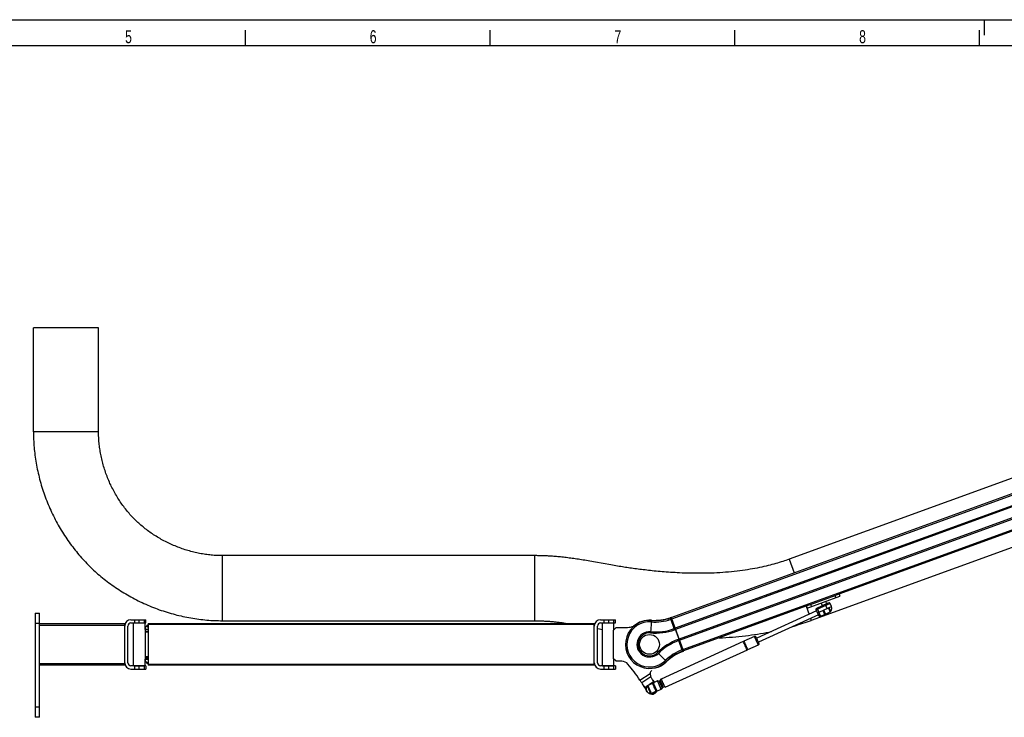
# Model space of a CAD drawing. Extents: x 0 to 594, y 0 to 420.
# Tile 10 of 11: x 217 to 406, y 286 to 420. Entities that reach past the tile are written whole.
import ezdxf

# ---------------------------------------------------------------- set-up
doc = ezdxf.new("R2010")
doc.units = 0
doc.header["$LTSCALE"] = 32.67
for name, color, linetype in [('100-5404-L_LDXF_CONTINUOUS', 7, 'CONTINUOUS'), ('100-5404-R_LDXF_CONTINUOUS', 7, 'CONTINUOUS'), ('100-5913_1_DXF_CONTINUOUS_', 7, 'CONTINUOUS'), ('100-5914_1_DXF_CONTINUOUS_', 7, 'CONTINUOUS'), ('100-6300-01_DXF_CONTINUOUS', 7, 'CONTINUOUS'), ('100-6300-02_DXF_CONTINUOUS', 7, 'CONTINUOUS'), ('100-6300-03_DXF_CONTINUOUS', 7, 'CONTINUOUS'), ('100-6300-04_DXF_CONTINUOUS', 7, 'CONTINUOUS'), ('100-6301-02_DXF_CONTINUOUS', 7, 'CONTINUOUS'), ('100-6303-02_DXF_CONTINUOUS', 7, 'CONTINUOUS'), ('100-6305-1_1DXF_CONTINUOUS', 7, 'CONTINUOUS'), ('100-6305-2_2DXF_CONTINUOUS', 7, 'CONTINUOUS'), ('102683_1_DXF_CONTINUOUS_LI', 7, 'CONTINUOUS'), ('135113_27_DXF_CONTINUOUS_L', 7, 'CONTINUOUS'), ('135588_1_DXF_CONTINUOUS_LI', 7, 'CONTINUOUS'), ('GAS_SPRING_RDXF_CONTINUOUS', 7, 'CONTINUOUS'), ('PR4000-125_DXF_FORMAT', 7, 'CONTINUOUS'), ('STAB_K4-D4_1DXF_CONTINUOUS', 7, 'CONTINUOUS')]:
    doc.layers.add(name, color=color, linetype=linetype)
doc.styles.get("Standard").update_dxf_attribs({"font": 'txt', "width": 0.7})

msp = doc.modelspace()

# ---------------------------------------------------------------- linework, layer by layer
at = {"layer": '100-5404-L_LDXF_CONTINUOUS', "color": 7, "linetype": 'CONTINUOUS'}
for p, q in [((337.94, 304.66), (337.94, 304.66)), ((340.85, 296.66), (340.85, 296.66))]:
    msp.add_line(p, q, dxfattribs=at)
for centre, radius, start, end in [((337.62, 300.02), 4.65, 86.0974, 131.3859), ((338.58, 314.05), 9.41, 266.0974, 290), ((347.37, 289.88), 9.41, 110, 133.9026), ((337.62, 300.02), 4.65, 282.4892, 313.9026)]:
    msp.add_arc(centre, radius, start, end, dxfattribs=at)
at = {"layer": '100-5404-R_LDXF_CONTINUOUS', "color": 9, "linetype": 'CONTINUOUS'}
for p, q in [((337.99, 304.65), (337.8, 302.21)), ((341.61, 305.14), (342.45, 302.84)), ((341.62, 305.1), (341.81, 305.17)), ((341.9, 304.91), (341.72, 304.84)), ((343.13, 300.96), (343.97, 298.66)), ((343.86, 298.95), (344.05, 299.02)), ((339.17, 298.45), (340.89, 296.71)), ((344.14, 298.76), (343.95, 298.69))]:
    msp.add_line(p, q, dxfattribs=at)
at = {"layer": '100-5404-R_LDXF_CONTINUOUS', "color": 7, "linetype": 'CONTINUOUS'}
for p, q in [((341.8, 305.21), (341.61, 305.14)), ((344.16, 298.72), (341.8, 305.21)), ((342.56, 303.11), (342.37, 303.04)), ((342.63, 302.91), (342.45, 302.84)), ((343.13, 300.96), (343.32, 301.03)), ((343.21, 300.75), (343.39, 300.82)), ((343.97, 298.66), (344.16, 298.72))]:
    msp.add_line(p, q, dxfattribs=at)
msp.add_circle((337.62, 300.02), 1.9, dxfattribs=at)
at = {"layer": '100-5404-R_LDXF_CONTINUOUS', "color": 9, "linetype": 'CONTINUOUS'}
for centre, radius, start, end in [((337.62, 300.02), 4.61, 85.3835, 314.6165), ((338.68, 313.18), 8.87, 265.3835, 290), ((338.68, 313.18), 8.59, 265.3835, 290), ((337.62, 300.02), 4.34, 85.3849, 314.6151), ((346.89, 290.62), 8.87, 110, 134.6165), ((346.89, 290.62), 8.59, 110, 134.6165)]:
    msp.add_arc(centre, radius, start, end, dxfattribs=at)
at = {"layer": '100-5404-R_LDXF_CONTINUOUS', "color": 7, "linetype": 'CONTINUOUS'}
for centre, radius, start, end in [((337.62, 300.02), 4.65, 85.3835, 131.3116), ((338.68, 313.18), 8.55, 265.3835, 290), ((338.68, 313.18), 11, 265.3835, 290), ((338.68, 313.18), 10.78, 265.3835, 290), ((337.62, 300.02), 2.42, 85.3835, 314.6165), ((337.62, 300.02), 2.2, 85.3835, 314.6165), ((346.89, 290.62), 11, 110, 134.6165), ((346.89, 290.62), 10.78, 110, 134.6165), ((346.89, 290.62), 8.55, 110, 134.6165), ((337.62, 300.02), 4.65, 282.5668, 314.6165)]:
    msp.add_arc(centre, radius, start, end, dxfattribs=at)
at = {"layer": '100-5913_1_DXF_CONTINUOUS_', "color": 7, "linetype": 'CONTINUOUS'}
for p, q in [((371.62, 307.84), (371.53, 308.31)), ((370.86, 307.49), (370.59, 307.97))]:
    msp.add_line(p, q, dxfattribs=at)
at = {"layer": '100-5914_1_DXF_CONTINUOUS_', "color": 7, "linetype": 'CONTINUOUS'}
for p, q in [((367.91, 307), (374.2, 309.29)), ((368.36, 307.59), (373.48, 309.45)), ((374.07, 309.67), (374.2, 309.29)), ((367.77, 307.37), (367.91, 307))]:
    msp.add_line(p, q, dxfattribs=at)
at = {"layer": '100-5914_1_DXF_CONTINUOUS_', "color": 9, "linetype": 'CONTINUOUS'}
for p, q in [((373.41, 309), (373.27, 309.37)), ((368.57, 307.66), (368.71, 307.29))]:
    msp.add_line(p, q, dxfattribs=at)
at = {"layer": '100-6300-01_DXF_CONTINUOUS', "color": 7, "linetype": 'CONTINUOUS'}
for p, q in [((219.62, 306.02), (219.62, 286.02)), ((219.62, 306.02), (220.42, 306.02)), ((220.42, 286.02), (220.42, 306.02)), ((220.42, 286.02), (219.62, 286.02))]:
    msp.add_line(p, q, dxfattribs=at)
at = {"layer": '100-6300-01_DXF_CONTINUOUS', "color": 9, "linetype": 'CONTINUOUS'}
for p, q in [((220.42, 304.02), (219.62, 304.02)), ((219.62, 288.02), (220.42, 288.02))]:
    msp.add_line(p, q, dxfattribs=at)
at = {"layer": '100-6300-02_DXF_CONTINUOUS', "color": 7, "linetype": 'CONTINUOUS'}
for p, q in [((220.42, 304.02), (236.82, 304.02)), ((236.82, 303.54), (236.82, 304.02)), ((236.82, 296.02), (220.42, 296.02)), ((236.82, 296.02), (236.82, 296.49))]:
    msp.add_line(p, q, dxfattribs=at)
at = {"layer": '100-6300-02_DXF_CONTINUOUS', "color": 9, "linetype": 'CONTINUOUS'}
for p, q in [((236.82, 303.67), (220.42, 303.67)), ((220.42, 296.37), (236.82, 296.37))]:
    msp.add_line(p, q, dxfattribs=at)
at = {"layer": '100-6300-03_DXF_CONTINUOUS', "color": 7, "linetype": 'CONTINUOUS'}
for p, q in [((328.22, 304.74), (331.07, 304.74)), ((331.07, 304.14), (331.07, 304.74)), ((327.02, 296.49), (327.02, 303.54)), ((327.62, 296.49), (327.62, 303.54)), ((328.22, 304.14), (331.07, 304.14)), ((331.07, 295.89), (328.22, 295.89)), ((328.22, 295.29), (331.07, 295.29)), ((331.07, 295.89), (331.07, 295.29))]:
    msp.add_line(p, q, dxfattribs=at)
at = {"layer": '100-6300-03_DXF_CONTINUOUS', "color": 9, "linetype": 'CONTINUOUS'}
for p, q in [((328.94, 304.14), (328.94, 304.74)), ((329.72, 304.74), (329.72, 304.14)), ((330.8, 304.14), (330.8, 304.74)), ((328.94, 295.29), (328.94, 295.89)), ((329.72, 295.89), (329.72, 295.29)), ((330.8, 295.29), (330.8, 295.89))]:
    msp.add_line(p, q, dxfattribs=at)
at = {"layer": '100-6300-03_DXF_CONTINUOUS', "color": 7, "linetype": 'CONTINUOUS'}
for centre, radius, start, end in [((328.22, 303.54), 1.2, 90, 180), ((328.22, 303.54), 0.6, 90, 180), ((328.22, 296.49), 1.2, 180, 270), ((328.22, 296.49), 0.6, 180, 270)]:
    msp.add_arc(centre, radius, start, end, dxfattribs=at)
at = {"layer": '100-6300-04_DXF_CONTINUOUS', "color": 7, "linetype": 'CONTINUOUS'}
for p, q in [((238.02, 304.74), (240.87, 304.74)), ((240.87, 304.14), (240.87, 304.74)), ((236.82, 296.49), (236.82, 303.54)), ((237.42, 296.49), (237.42, 303.54)), ((238.02, 304.14), (240.87, 304.14)), ((240.87, 295.89), (238.02, 295.89)), ((238.02, 295.29), (240.87, 295.29)), ((240.87, 295.89), (240.87, 295.29))]:
    msp.add_line(p, q, dxfattribs=at)
at = {"layer": '100-6300-04_DXF_CONTINUOUS', "color": 9, "linetype": 'CONTINUOUS'}
for p, q in [((238.74, 304.14), (238.74, 304.74)), ((239.52, 304.74), (239.52, 304.14)), ((240.6, 304.14), (240.6, 304.74)), ((238.74, 295.29), (238.74, 295.89)), ((239.52, 295.89), (239.52, 295.29)), ((240.6, 295.29), (240.6, 295.89))]:
    msp.add_line(p, q, dxfattribs=at)
at = {"layer": '100-6300-04_DXF_CONTINUOUS', "color": 7, "linetype": 'CONTINUOUS'}
for centre, radius, start, end in [((238.02, 303.54), 1.2, 90, 180), ((238.02, 303.54), 0.6, 90, 180), ((238.02, 296.49), 1.2, 180, 270), ((238.02, 296.49), 0.6, 180, 270)]:
    msp.add_arc(centre, radius, start, end, dxfattribs=at)
at = {"layer": '100-6301-02_DXF_CONTINUOUS', "color": 7, "linetype": 'CONTINUOUS'}
for p, q in [((240.72, 302.85), (240.72, 297.19)), ((241.32, 302.85), (240.72, 302.85)), ((241.32, 302.35), (240.72, 302.35)), ((240.72, 297.69), (241.32, 297.69)), ((240.72, 297.19), (241.32, 297.19))]:
    msp.add_line(p, q, dxfattribs=at)
at = {"layer": '100-6301-02_DXF_CONTINUOUS', "color": 9, "linetype": 'CONTINUOUS'}
for p, q in [((241.32, 303.34), (241.09, 303.62)), ((240.72, 302.58), (241.32, 302.58)), ((240.72, 297.46), (241.32, 297.46)), ((241.09, 296.41), (241.32, 296.7))]:
    msp.add_line(p, q, dxfattribs=at)
at = {"layer": '100-6301-02_DXF_CONTINUOUS', "color": 7, "linetype": 'CONTINUOUS'}
for centre, start, end in [((241.72, 302.85), 113.5904, 180), ((241.72, 297.19), 180, 246.4096)]:
    msp.add_arc(centre, 1, start, end, dxfattribs=at)
at = {"layer": '100-6303-02_DXF_CONTINUOUS', "color": 7, "linetype": 'CONTINUOUS'}
for p, q in [((241.32, 304.02), (241.32, 296.02)), ((241.32, 304.02), (327.02, 304.02)), ((327.02, 303.54), (327.02, 304.02)), ((327.02, 296.02), (241.32, 296.02)), ((327.02, 296.02), (327.02, 296.49))]:
    msp.add_line(p, q, dxfattribs=at)
at = {"layer": '100-6303-02_DXF_CONTINUOUS', "color": 9, "linetype": 'CONTINUOUS'}
for p, q in [((327.02, 303.82), (241.32, 303.82)), ((241.32, 296.22), (327.02, 296.22))]:
    msp.add_line(p, q, dxfattribs=at)
at = {"layer": '100-6305-1_1DXF_CONTINUOUS', "color": 7, "linetype": 'CONTINUOUS'}
for p, q in [((330.72, 302.77), (331.22, 303.27)), ((330.72, 297.27), (330.72, 302.77)), ((331.22, 303.27), (333.09, 303.27)), ((331.22, 296.77), (330.72, 297.27)), ((332.33, 296.77), (331.22, 296.77))]:
    msp.add_line(p, q, dxfattribs=at)
at = {"layer": '100-6305-1_1DXF_CONTINUOUS', "color": 9, "linetype": 'CONTINUOUS'}
for p, q in [((335.78, 293.17), (337.73, 294.44)), ((337.88, 293.79), (336.13, 292.66)), ((336.53, 292.01), (336.7, 291.75)), ((336.7, 291.75), (337.24, 292.1)), ((336.98, 291.56), (336.86, 291.49)), ((337.54, 292.29), (338.42, 292.87)), ((338.42, 292.87), (338.25, 293.13))]:
    msp.add_line(p, q, dxfattribs=at)
at = {"layer": '100-6305-1_1DXF_CONTINUOUS', "color": 7, "linetype": 'CONTINUOUS'}
for centre, radius, start, end in [((333.09, 307.77), 4.5, 270, 300.287), ((332.33, 295.27), 1.5, 39.9003, 90), ((304.33, 271.85), 38, 34.1215, 39.9003), ((258.3, 241.41), 93.19, 33.3636, 33.7432), ((338.72, 294.27), 1, 133.1805, 170.4782), ((338.6, 294), 0.75, 196.3364, 206.3173), ((342.55, 295.96), 5.16, 206.3496, 212.9943), ((342.37, 296.22), 5.15, 214.726, 216.4307), ((342.54, 295.96), 5.15, 213.0012, 216.8706), ((342.37, 296.22), 5.15, 216.4307, 216.8706), ((312.84, 277.21), 27.94, 33, 33.5562), ((312.67, 277.47), 27.95, 31.3569, 32.367), ((312.84, 277.21), 27.95, 31.3569, 32.9999), ((228.67, 224.77), 127.1, 31.6618, 31.9402), ((307.17, 274.11), 34.4, 30.3457, 30.8604), ((304.27, 271.94), 38, 30.5307, 30.9461), ((353.48, 304.01), 18.72, 215.5667, 217.0067), ((342.1, 295.75), 4.68, 218.1116, 220.0761), ((338.08, 291.57), 1.1, 231.6616, 331.1752)]:
    msp.add_arc(centre, radius, start, end, dxfattribs=at)
msp.add_open_spline([(337.73, 294.44), (337.74, 294.32), (337.77, 294.1), (337.84, 293.89), (337.88, 293.79)], degree=3, knots=[0, 0, 0, 0, 0.517545, 1, 1, 1, 1], dxfattribs=at)
at = {"layer": '100-6305-2_2DXF_CONTINUOUS', "color": 7, "linetype": 'CONTINUOUS'}
for p, q in [((238.52, 304.07), (238.57, 304.12)), ((238.52, 295.97), (238.52, 304.07)), ((240.72, 304.07), (238.52, 304.07)), ((240.67, 304.12), (238.57, 304.12)), ((240.72, 304.07), (240.67, 304.12)), ((240.72, 302.85), (240.72, 304.07)), ((328.52, 304.07), (328.57, 304.12)), ((328.52, 304.07), (328.52, 295.97)), ((330.72, 304.07), (328.52, 304.07)), ((330.67, 304.12), (328.57, 304.12)), ((330.72, 304.07), (330.67, 304.12)), ((330.72, 304.07), (330.72, 302.77)), ((240.72, 295.97), (240.72, 297.19)), ((330.72, 297.27), (330.72, 295.97)), ((238.52, 295.97), (238.57, 295.92)), ((238.52, 295.97), (240.72, 295.97)), ((238.57, 295.92), (240.67, 295.92)), ((240.72, 295.97), (240.67, 295.92)), ((328.52, 295.97), (328.57, 295.92)), ((328.52, 295.97), (330.72, 295.97)), ((328.57, 295.92), (330.67, 295.92)), ((330.72, 295.97), (330.67, 295.92))]:
    msp.add_line(p, q, dxfattribs=at)
at = {"layer": '102683_1_DXF_CONTINUOUS_LI', "color": 7, "linetype": 'CONTINUOUS'}
for p, q in [((341.81, 305.16), (467.26, 350.82)), ((468.01, 348.77), (342.56, 303.11)), ((468.08, 348.57), (342.63, 302.91)), ((456.22, 339.57), (373.48, 309.45)), ((343.39, 300.82), (442.23, 336.79)), ((440.01, 336.22), (343.32, 301.03)), ((368.36, 307.59), (344.14, 298.77)), ((344.06, 299), (341.9, 304.93))]:
    msp.add_line(p, q, dxfattribs=at)
at = {"layer": '102683_1_DXF_CONTINUOUS_LI', "color": 9, "linetype": 'CONTINUOUS'}
for p, q in [((341.91, 304.9), (467.36, 350.56)), ((344.04, 299.03), (454.44, 339.21))]:
    msp.add_line(p, q, dxfattribs=at)
at = {"layer": '135113_27_DXF_CONTINUOUS_L', "color": 7, "linetype": 'CONTINUOUS'}
for p, q in [((219.29, 340.82), (219.29, 360.82)), ((231.79, 360.82), (219.29, 360.82)), ((231.79, 340.82), (231.79, 360.82)), ((455.97, 349.69), (364.42, 316.37)), ((460.24, 337.94), (368.69, 304.62)), ((315.54, 317.07), (255.54, 317.07)), ((329.84, 315.35), (329.12, 315.48)), ((327.62, 303.05), (328.01, 302.98)), ((328.01, 302.98), (328.52, 302.89))]:
    msp.add_line(p, q, dxfattribs=at)
at = {"layer": '135113_27_DXF_CONTINUOUS_L', "color": 9, "linetype": 'CONTINUOUS'}
for p, q in [((231.79, 340.82), (219.29, 340.82)), ((255.54, 317.07), (255.54, 304.57)), ((315.54, 317.07), (315.54, 304.57)), ((364.42, 316.37), (365.38, 313.74)), ((367.7, 307.35), (368.27, 305.78)), ((368.55, 305.03), (368.69, 304.62))]:
    msp.add_line(p, q, dxfattribs=at)
at = {"layer": '135113_27_DXF_CONTINUOUS_L', "color": 7, "linetype": 'CONTINUOUS'}
for points in [[(219.29, 340.82), (219.29, 340.46), (219.3, 340.09), (219.31, 339.72), (219.32, 339.35), (219.34, 338.98), (219.36, 338.6), (219.39, 338.23), (219.42, 337.85), (219.45, 337.48), (219.49, 337.1), (219.54, 336.72), (219.58, 336.34), (219.63, 335.96), (219.69, 335.58), (219.75, 335.2), (219.81, 334.82), (219.88, 334.43), (219.96, 334.05), (220.03, 333.67), (220.11, 333.29), (220.2, 332.9), (220.29, 332.52), (220.38, 332.14), (220.48, 331.76), (220.59, 331.37), (220.69, 330.99), (220.8, 330.61), (220.92, 330.23), (221.04, 329.86), (221.16, 329.48), (221.29, 329.1), (221.42, 328.73), (221.55, 328.35), (221.69, 327.98), (221.84, 327.61), (221.98, 327.24), (222.14, 326.87), (222.29, 326.51), (222.45, 326.14), (222.61, 325.78), (222.78, 325.42), (222.95, 325.06), (223.12, 324.7), (223.3, 324.35), (223.48, 324), (223.67, 323.65), (223.85, 323.3), (224.04, 322.95), (224.24, 322.61), (224.44, 322.27), (224.64, 321.93), (224.84, 321.6), (225.05, 321.27), (225.26, 320.94), (225.48, 320.61), (225.69, 320.29), (225.91, 319.97), (226.13, 319.66), (226.36, 319.34), (226.59, 319.03), (226.82, 318.73), (227.05, 318.42), (227.29, 318.12), (227.53, 317.83), (227.77, 317.53), (228.01, 317.24), (228.26, 316.96), (228.51, 316.67), (228.76, 316.4), (229.01, 316.12), (229.26, 315.85), (229.52, 315.58), (229.78, 315.32), (230.04, 315.05), (230.31, 314.79), (230.57, 314.54), (230.85, 314.28), (231.12, 314.03), (231.4, 313.78), (231.68, 313.53), (231.97, 313.29), (232.26, 313.04), (232.55, 312.8), (232.85, 312.56), (233.15, 312.33), (233.45, 312.09), (233.76, 311.86), (234.07, 311.63), (234.38, 311.41), (234.7, 311.19), (235.02, 310.97), (235.34, 310.75), (235.66, 310.54), (235.99, 310.33), (236.32, 310.12), (236.66, 309.91), (237, 309.71), (237.34, 309.52), (237.68, 309.32), (238.02, 309.13), (238.37, 308.94), (238.72, 308.76), (239.07, 308.58), (239.43, 308.4), (239.79, 308.22), (240.14, 308.05), (240.51, 307.89), (240.87, 307.73), (241.23, 307.57), (241.6, 307.41), (241.97, 307.26), (242.34, 307.11), (242.71, 306.97), (243.08, 306.83), (243.45, 306.69), (243.83, 306.56), (244.21, 306.44), (244.58, 306.31), (244.96, 306.19), (245.34, 306.08), (245.72, 305.97), (246.1, 305.86), (246.48, 305.76), (246.86, 305.66), (247.24, 305.57), (247.63, 305.48), (248.01, 305.39), (248.39, 305.31), (248.77, 305.23), (249.16, 305.16), (249.54, 305.09), (249.92, 305.03), (250.3, 304.97), (250.68, 304.91), (251.06, 304.86), (251.44, 304.81), (251.82, 304.77), (252.2, 304.73), (252.58, 304.7), (252.95, 304.67), (253.33, 304.64), (253.7, 304.62), (254.08, 304.6), (254.45, 304.59), (254.82, 304.58), (255.19, 304.57), (255.54, 304.57)], [(255.54, 317.07), (255.3, 317.07), (255.03, 317.07), (254.77, 317.08), (254.5, 317.09), (254.24, 317.11), (253.97, 317.12), (253.7, 317.15), (253.43, 317.17), (253.15, 317.2), (252.88, 317.23), (252.6, 317.27), (252.33, 317.3), (252.05, 317.35), (251.77, 317.39), (251.49, 317.44), (251.21, 317.49), (250.93, 317.55), (250.65, 317.61), (250.37, 317.67), (250.09, 317.74), (249.81, 317.81), (249.53, 317.88), (249.25, 317.96), (248.97, 318.04), (248.69, 318.12), (248.41, 318.21), (248.13, 318.3), (247.85, 318.4), (247.58, 318.5), (247.3, 318.6), (247.03, 318.7), (246.75, 318.81), (246.48, 318.92), (246.21, 319.03), (245.94, 319.15), (245.67, 319.27), (245.41, 319.39), (245.14, 319.52), (244.88, 319.65), (244.62, 319.78), (244.36, 319.91), (244.1, 320.05), (243.85, 320.19), (243.6, 320.33), (243.35, 320.48), (243.1, 320.63), (242.86, 320.78), (242.61, 320.93), (242.37, 321.09), (242.14, 321.24), (241.9, 321.4), (241.67, 321.57), (241.44, 321.73), (241.21, 321.9), (240.99, 322.06), (240.77, 322.23), (240.56, 322.4), (240.35, 322.58), (240.14, 322.75), (239.93, 322.93), (239.73, 323.1), (239.53, 323.28), (239.33, 323.46), (239.13, 323.65), (238.94, 323.83), (238.75, 324.02), (238.56, 324.21), (238.37, 324.41), (238.19, 324.6), (238.01, 324.8), (237.83, 325), (237.65, 325.2), (237.48, 325.41), (237.3, 325.62), (237.13, 325.83), (236.96, 326.05), (236.79, 326.27), (236.62, 326.49), (236.46, 326.71), (236.29, 326.94), (236.13, 327.17), (235.97, 327.41), (235.81, 327.64), (235.66, 327.88), (235.5, 328.13), (235.35, 328.37), (235.21, 328.62), (235.06, 328.87), (234.92, 329.12), (234.78, 329.38), (234.64, 329.63), (234.51, 329.89), (234.37, 330.15), (234.24, 330.41), (234.12, 330.68), (233.99, 330.95), (233.87, 331.21), (233.76, 331.48), (233.64, 331.75), (233.53, 332.03), (233.43, 332.3), (233.32, 332.58), (233.22, 332.85), (233.12, 333.13), (233.03, 333.41), (232.94, 333.69), (232.85, 333.96), (232.76, 334.24), (232.68, 334.52), (232.61, 334.81), (232.53, 335.09), (232.46, 335.37), (232.4, 335.65), (232.33, 335.93), (232.27, 336.21), (232.22, 336.49), (232.16, 336.77), (232.11, 337.05), (232.07, 337.32), (232.03, 337.6), (231.99, 337.88), (231.95, 338.15), (231.92, 338.43), (231.89, 338.7), (231.87, 338.97), (231.85, 339.25), (231.83, 339.51), (231.82, 339.78), (231.8, 340.05), (231.8, 340.31), (231.79, 340.57), (231.79, 340.82)], [(327.61, 315.75), (327.24, 315.82), (326.88, 315.88), (326.53, 315.95), (326.19, 316.01), (325.85, 316.06), (325.52, 316.12), (325.2, 316.17), (324.89, 316.22), (324.58, 316.27), (324.27, 316.32), (323.97, 316.37), (323.66, 316.41), (323.37, 316.46), (323.07, 316.5), (322.78, 316.54), (322.49, 316.58), (322.2, 316.61), (321.92, 316.65), (321.63, 316.68), (321.35, 316.72), (321.08, 316.75), (320.8, 316.78), (320.53, 316.81), (320.26, 316.83), (320, 316.86), (319.74, 316.88), (319.48, 316.9), (319.22, 316.92), (318.97, 316.94), (318.72, 316.96), (318.48, 316.97), (318.24, 316.99), (318, 317), (317.76, 317.01), (317.53, 317.02), (317.3, 317.03), (317.08, 317.04), (316.85, 317.05), (316.63, 317.05), (316.41, 317.06), (316.18, 317.06), (315.96, 317.07), (315.74, 317.07), (315.54, 317.07)], [(364.42, 316.37), (364.14, 316.27), (363.83, 316.16), (363.52, 316.06), (363.21, 315.95), (362.88, 315.85), (362.55, 315.75), (362.21, 315.64), (361.87, 315.54), (361.51, 315.44), (361.15, 315.34), (360.78, 315.25), (360.39, 315.15), (360, 315.06), (359.6, 314.96), (359.18, 314.87), (358.76, 314.78), (358.33, 314.69), (357.88, 314.61), (357.42, 314.52), (356.95, 314.44), (356.47, 314.36), (355.97, 314.29), (355.47, 314.22), (354.96, 314.15), (354.43, 314.08), (353.9, 314.02), (353.35, 313.97), (352.81, 313.92), (352.25, 313.87), (351.7, 313.83), (351.14, 313.79), (350.58, 313.76), (350.02, 313.73), (349.47, 313.71), (348.92, 313.69), (348.38, 313.68), (347.85, 313.67), (347.32, 313.67), (346.8, 313.67), (346.29, 313.67), (345.79, 313.68), (345.29, 313.69), (344.81, 313.7), (344.33, 313.71), (343.87, 313.73), (343.41, 313.75), (342.96, 313.77), (342.52, 313.8), (342.09, 313.82), (341.66, 313.85), (341.25, 313.88), (340.84, 313.91), (340.44, 313.94), (340.04, 313.97), (339.65, 314), (339.27, 314.04), (338.9, 314.08), (338.53, 314.11), (338.16, 314.15), (337.81, 314.19), (337.45, 314.23), (337.1, 314.27), (336.76, 314.31), (336.41, 314.35), (336.08, 314.39), (335.74, 314.43), (335.42, 314.47), (335.1, 314.52), (334.78, 314.56), (334.47, 314.6), (334.17, 314.65), (333.87, 314.69), (333.58, 314.73), (333.29, 314.78), (333, 314.82), (332.71, 314.87), (332.41, 314.92), (332.11, 314.96), (331.81, 315.01), (331.5, 315.07), (331.18, 315.12), (330.86, 315.17), (330.53, 315.23), (330.19, 315.29), (329.84, 315.35)], [(329.12, 315.48), (328.36, 315.62), (327.61, 315.75)], [(255.54, 304.57), (315.66, 304.57), (315.8, 304.57), (315.93, 304.57), (316.07, 304.56), (316.22, 304.56), (316.36, 304.56), (316.5, 304.55), (316.65, 304.55), (316.8, 304.54), (316.95, 304.54), (317.11, 304.53), (317.27, 304.52), (317.42, 304.51), (317.58, 304.51), (317.75, 304.5), (317.91, 304.49), (318.08, 304.47), (318.24, 304.46), (318.41, 304.45), (318.58, 304.43), (318.76, 304.42), (318.93, 304.4), (319.11, 304.39), (319.28, 304.37), (319.46, 304.35), (319.64, 304.33), (319.82, 304.31), (320.01, 304.29), (320.19, 304.27), (320.37, 304.25), (320.56, 304.22), (320.75, 304.2), (320.94, 304.17), (321.13, 304.15), (321.32, 304.12), (321.51, 304.09), (321.71, 304.06), (321.91, 304.04), (322.03, 304.02)], [(365.16, 303.48), (365.38, 303.55), (365.82, 303.68), (366.25, 303.81), (366.68, 303.94), (367.1, 304.07), (367.51, 304.21), (367.92, 304.35), (368.32, 304.49), (368.69, 304.62)], [(350.98, 301.26), (351, 301.26), (351.64, 301.3), (352.28, 301.34), (352.92, 301.38), (353.55, 301.43), (354.18, 301.49), (354.81, 301.55), (355.42, 301.62), (356.03, 301.69), (356.63, 301.76), (357.22, 301.84), (357.8, 301.92), (358.37, 302.01), (358.94, 302.1), (359.49, 302.19), (360.03, 302.29), (360.56, 302.39), (361.06, 302.49)]]:
    msp.add_lwpolyline(points, dxfattribs=at)
at = {"layer": '135588_1_DXF_CONTINUOUS_LI', "color": 7, "linetype": 'CONTINUOUS'}
for p, q in [((357.77, 301.54), (355.72, 300.61)), ((355.63, 300.57), (339.84, 293.37)), ((356.38, 298.93), (340.59, 291.73)), ((355.75, 300.56), (355.65, 300.52)), ((355.66, 300.51), (355.65, 300.54)), ((356.45, 299.02), (356.36, 298.98)), ((356.45, 299.03), (356.46, 299)), ((358.52, 299.9), (356.47, 298.97)), ((339.7, 293.08), (339.57, 293.02)), ((339.73, 292.66), (339.6, 292.59)), ((339.98, 292.11), (339.85, 292.05)), ((339.99, 292.1), (339.98, 292.11)), ((340.28, 291.81), (340.15, 291.75))]:
    msp.add_line(p, q, dxfattribs=at)
for centre, radius, start, end in [((357.88, 301.32), 0.25, 109.993, 114.5143), ((56.95, 163.34), 331.3, 24.4504, 24.5838), ((340.49, 291.95), 0.25, 289.9931, 294.5143)]:
    msp.add_arc(centre, radius, start, end, dxfattribs=at)
at = {"layer": '135588_1_DXF_CONTINUOUS_LI', "color": 9, "linetype": 'CONTINUOUS'}
for points, knots in [([(357.78, 301.53), (357.78, 301.54), (357.77, 301.54), (357.77, 301.54), (357.77, 301.54)], [0, 0, 0, 0, 0.748899, 1, 1, 1, 1]), ([(358.52, 299.91), (358.52, 299.91), (358.51, 299.93), (358.49, 299.98), (358.45, 300.05), (358.39, 300.18), (358.3, 300.39), (358.13, 300.76), (357.95, 301.15), (357.82, 301.43), (357.78, 301.53)], [0, 0, 0, 0, 0.010827, 0.038466, 0.081973, 0.139861, 0.290451, 0.469834, 0.817161, 1, 1, 1, 1]), ([(339.84, 293.37), (339.84, 293.37), (339.84, 293.36), (339.85, 293.36), (339.85, 293.36), (339.85, 293.35), (339.86, 293.33), (339.87, 293.3), (339.89, 293.27), (339.91, 293.23), (339.93, 293.18), (339.96, 293.1), (340.01, 293), (340.08, 292.86), (340.15, 292.7), (340.22, 292.55), (340.29, 292.39), (340.36, 292.24), (340.42, 292.1), (340.47, 291.99), (340.51, 291.92), (340.53, 291.87), (340.55, 291.83), (340.56, 291.79), (340.57, 291.77), (340.58, 291.75), (340.59, 291.74), (340.59, 291.73), (340.59, 291.73), (340.59, 291.73), (340.59, 291.73)], [0, 0, 0, 0, 0.000608, 0.002417, 0.005424, 0.009623, 0.021552, 0.03809, 0.059074, 0.084306, 0.113541, 0.146497, 0.222273, 0.308722, 0.402522, 0.500068, 0.597611, 0.691402, 0.777839, 0.853599, 0.886545, 0.915769, 0.94099, 0.961962, 0.978487, 0.990403, 0.994596, 0.997596, 0.999399, 1, 1, 1, 1])]:
    msp.add_open_spline(points, degree=3, knots=knots, dxfattribs=at)
at = {"layer": '135588_1_DXF_CONTINUOUS_LI', "color": 7, "linetype": 'CONTINUOUS'}
for points, knots in [([(358.22, 301.17), (358.19, 301.22), (358.16, 301.29), (358.13, 301.37), (358.11, 301.4), (358.08, 301.46), (358.02, 301.53), (357.91, 301.57), (357.83, 301.56), (357.79, 301.55)], [0, 0, 0, 0, 0.259249, 0.347637, 0.404965, 0.446808, 0.627686, 0.813768, 1, 1, 1, 1]), ([(355.65, 300.54), (355.64, 300.54), (355.64, 300.55), (355.64, 300.56), (355.63, 300.56), (355.63, 300.57), (355.63, 300.57)], [0, 0, 0, 0, 0.43583, 0.748574, 0.936849, 1, 1, 1, 1]), ([(356.36, 298.98), (356.24, 299.24), (356.01, 299.75), (355.78, 300.26), (355.66, 300.51)], [0, 0, 0, 0, 0.499729, 1, 1, 1, 1]), ([(355.72, 300.61), (355.72, 300.61), (355.73, 300.61), (355.73, 300.61), (355.73, 300.6), (355.73, 300.59), (355.74, 300.58), (355.75, 300.56), (355.75, 300.55)], [0, 0, 0, 0, 0.015938, 0.063373, 0.142215, 0.252347, 0.565437, 1, 1, 1, 1]), ([(355.75, 300.55), (355.87, 300.3), (356.1, 299.79), (356.33, 299.28), (356.45, 299.03)], [0, 0, 0, 0, 0.499822, 1, 1, 1, 1]), ([(356.38, 298.93), (356.38, 298.93), (356.38, 298.93), (356.38, 298.93), (356.38, 298.94), (356.37, 298.95), (356.37, 298.96), (356.36, 298.98), (356.36, 298.98)], [0, 0, 0, 0, 0.015775, 0.063093, 0.141865, 0.251973, 0.565156, 1, 1, 1, 1]), ([(356.46, 299), (356.46, 299), (356.46, 298.99), (356.47, 298.98), (356.47, 298.97), (356.47, 298.97), (356.47, 298.97)], [0, 0, 0, 0, 0.436218, 0.749092, 0.937237, 1, 1, 1, 1]), ([(358.52, 299.9), (358.55, 299.92), (358.62, 299.97), (358.67, 300.09), (358.66, 300.18), (358.64, 300.24), (358.62, 300.28), (358.59, 300.36), (358.56, 300.42), (358.54, 300.47)], [0, 0, 0, 0, 0.18513, 0.370035, 0.554609, 0.61565, 0.667646, 0.750559, 1, 1, 1, 1]), ([(339.84, 293.37), (339.79, 293.34), (339.7, 293.26), (339.69, 293.14), (339.7, 293.08)], [0, 0, 0, 0, 0.500115, 1, 1, 1, 1]), ([(339.73, 292.66), (339.72, 292.68), (339.7, 292.73), (339.67, 292.8), (339.64, 292.86), (339.61, 292.92), (339.6, 292.95), (339.59, 292.98), (339.58, 292.99), (339.57, 293), (339.57, 293.01), (339.57, 293.02), (339.57, 293.02), (339.57, 293.02)], [0, 0, 0, 0, 0.214767, 0.410381, 0.58296, 0.729078, 0.84584, 0.892468, 0.93093, 0.961044, 0.982658, 0.995661, 1, 1, 1, 1]), ([(339.57, 293.02), (339.57, 293.02), (339.57, 293.02), (339.57, 293.01), (339.57, 293), (339.58, 292.99), (339.59, 292.98), (339.6, 292.95), (339.62, 292.91), (339.64, 292.86), (339.67, 292.79), (339.71, 292.72), (339.73, 292.66), (339.74, 292.64)], [0, 0, 0, 0, 0.004396, 0.017504, 0.039268, 0.069567, 0.108244, 0.1551, 0.272309, 0.418739, 0.591322, 0.786439, 1, 1, 1, 1]), ([(340.28, 291.81), (340.29, 291.81), (340.28, 291.81), (340.28, 291.82), (340.28, 291.82), (340.27, 291.84), (340.26, 291.86), (340.25, 291.89), (340.23, 291.93), (340.2, 292), (340.15, 292.1), (340.1, 292.2), (340.05, 292.32), (340, 292.45), (339.94, 292.57), (339.89, 292.69), (339.84, 292.79), (339.79, 292.89), (339.76, 292.96), (339.74, 293), (339.73, 293.03), (339.72, 293.05), (339.71, 293.07), (339.71, 293.07), (339.7, 293.08), (339.7, 293.08), (339.7, 293.08)], [0, 0, 0, 0, 0.002403, 0.005404, 0.009596, 0.021513, 0.038037, 0.05901, 0.084231, 0.146401, 0.22216, 0.308597, 0.402389, 0.499932, 0.597478, 0.691278, 0.777727, 0.853503, 0.915694, 0.940927, 0.961911, 0.978448, 0.990377, 0.994576, 0.997583, 1, 1, 1, 1]), ([(339.74, 292.64), (339.76, 292.59), (339.85, 292.41), (339.93, 292.23), (339.99, 292.1)], [0, 0, 0, 0, 0.246222, 1, 1, 1, 1]), ([(340.15, 291.75), (340.15, 291.75), (340.15, 291.75), (340.14, 291.75), (340.14, 291.76), (340.14, 291.77), (340.13, 291.78), (340.12, 291.81), (340.1, 291.84), (340.08, 291.89), (340.05, 291.95), (340.02, 292.02), (340, 292.07), (339.99, 292.1)], [0, 0, 0, 0, 0.004351, 0.017324, 0.038868, 0.068879, 0.10721, 0.153687, 0.270135, 0.416009, 0.588541, 0.784447, 1, 1, 1, 1]), ([(339.99, 292.1), (340, 292.07), (340.02, 292.02), (340.05, 291.95), (340.08, 291.89), (340.1, 291.84), (340.12, 291.81), (340.13, 291.78), (340.14, 291.77), (340.14, 291.76), (340.15, 291.75), (340.15, 291.75), (340.15, 291.75), (340.15, 291.75)], [0, 0, 0, 0, 0.215675, 0.411649, 0.584205, 0.73007, 0.846485, 0.89294, 0.931245, 0.961227, 0.982741, 0.995682, 1, 1, 1, 1])]:
    msp.add_open_spline(points, degree=3, knots=knots, dxfattribs=at)
at = {"layer": 'GAS_SPRING_RDXF_CONTINUOUS', "color": 7, "linetype": 'CONTINUOUS'}
for p, q in [((369.73, 306.45), (358.21, 301.19)), ((370.06, 305.72), (358.54, 300.46)), ((370.02, 305.83), (369.9, 306.08))]:
    msp.add_line(p, q, dxfattribs=at)
msp.add_arc((351.23, 297.27), 20.64, 24.2049, 24.491, dxfattribs=at)
msp.add_open_spline([(370.06, 305.72), (370.06, 305.72), (370.06, 305.73), (370.06, 305.73), (370.06, 305.73)], degree=3, knots=[0, 0, 0, 0, 0.251189, 1, 1, 1, 1], dxfattribs=at)
at = {"layer": 'PR4000-125_DXF_FORMAT', "color": 7, "linetype": 'CONTINUOUS'}
for p, q in [((0, 420), (594, 420)), ((402, 417), (402, 420)), ((260, 415), (260, 418)), ((307, 415), (307, 418)), ((354, 415), (354, 418)), ((401, 415), (401, 418)), ((589, 415), (25, 415))]:
    msp.add_line(p, q, dxfattribs=at)
at = {"layer": 'STAB_K4-D4_1DXF_CONTINUOUS', "color": 9, "linetype": 'CONTINUOUS'}
for p, q in [((372.31, 307.87), (369.64, 306.65)), ((369.87, 306.76), (370.13, 306.19)), ((369.9, 306.08), (370.94, 306.56)), ((371.77, 306.94), (371.51, 307.51)), ((372.11, 307.1), (372.57, 307.3))]:
    msp.add_line(p, q, dxfattribs=at)
at = {"layer": 'STAB_K4-D4_1DXF_CONTINUOUS', "color": 7, "linetype": 'CONTINUOUS'}
for p, q in [((369.9, 306.08), (369.64, 306.66)), ((369.64, 306.65), (369.73, 306.45)), ((369.76, 306.99), (371.97, 308)), ((370.94, 306.56), (372.11, 307.1)), ((372.57, 307.3), (372.31, 307.87)), ((369.9, 306.08), (370.02, 305.82)), ((370.02, 305.82), (370.02, 305.81)), ((370.02, 305.81), (370.06, 305.72)), ((370.06, 305.72), (370.07, 305.71)), ((370.07, 305.71), (370.06, 305.72)), ((371.31, 305.76), (370.49, 305.39)), ((371.27, 305.84), (371.41, 305.9)), ((371.27, 305.83), (371.27, 305.84)), ((371.41, 305.91), (371.42, 305.89)), ((371.43, 305.85), (372.34, 306.27)), ((372.32, 306.32), (372.44, 306.37)), ((337.18, 292.03), (337.3, 292.09)), ((337.28, 292.14), (338.19, 292.55)), ((337.49, 292.27), (339.12, 293.02)), ((338.21, 292.5), (338.2, 292.52)), ((338.21, 292.5), (338.35, 292.57)), ((338.22, 290.67), (339.86, 291.41)), ((339.52, 292.77), (339.5, 292.82)), ((339.52, 292.77), (339.6, 292.59)), ((339.6, 292.59), (339.72, 292.32)), ((339.72, 292.32), (339.73, 292.31)), ((339.73, 292.31), (339.84, 292.07)), ((337.96, 290.64), (337.84, 290.59)), ((337.96, 290.65), (337.96, 290.63)), ((338.89, 291.01), (337.98, 290.6)), ((339.01, 291.12), (338.87, 291.06))]:
    msp.add_line(p, q, dxfattribs=at)
for centre, radius, start, end in [((170.05, 214.75), 220.88, 24.3538, 24.56), ((372.08, 307.77), 0.254, 24.5186, 114.5155), ((371.76, 306.94), 0.882, 320.25, 24.5186), ((337.85, 291.47), 0.888, 290.0503, 294.5387)]:
    msp.add_arc(centre, radius, start, end, dxfattribs=at)
at = {"layer": 'STAB_K4-D4_1DXF_CONTINUOUS', "color": 9, "linetype": 'CONTINUOUS'}
for radius, start, end in [(0.253, 110.2065, 114.5117), (0.255, 109.9693, 110.2119)]:
    msp.add_arc((339.23, 292.79), radius, start, end, dxfattribs=at)
at = {"layer": 'STAB_K4-D4_1DXF_CONTINUOUS', "color": 7, "linetype": 'CONTINUOUS'}
for points, knots in [([(369.76, 306.99), (369.7, 306.96), (369.6, 306.86), (369.61, 306.71), (369.64, 306.65)], [0, 0, 0, 0, 0.5, 1, 1, 1, 1]), ([(371.08, 306.62), (371.12, 306.55), (371.22, 306.31), (371.33, 306.07), (371.41, 305.91)], [0, 0, 0, 0, 0.316498, 1, 1, 1, 1]), ([(372.32, 306.32), (372.3, 306.36), (372.19, 306.6), (372.08, 306.84), (371.99, 307.04)], [0, 0, 0, 0, 0.160333, 1, 1, 1, 1]), ([(372.44, 306.37), (372.44, 306.37), (372.44, 306.38), (372.44, 306.38), (372.43, 306.39), (372.43, 306.41), (372.42, 306.43), (372.4, 306.46), (372.38, 306.51), (372.34, 306.59), (372.29, 306.7), (372.24, 306.82), (372.18, 306.96), (372.14, 307.05), (372.11, 307.1)], [0, 0, 0, 0, 0.004889, 0.010924, 0.019337, 0.043208, 0.076275, 0.118221, 0.168645, 0.292928, 0.444384, 0.6172, 0.804852, 1, 1, 1, 1]), ([(370.07, 305.71), (370.09, 305.67), (370.11, 305.61), (370.14, 305.55), (370.16, 305.51), (370.19, 305.45), (370.27, 305.38), (370.38, 305.36), (370.46, 305.37), (370.49, 305.39)], [0, 0, 0, 0, 0.233842, 0.308607, 0.353481, 0.44756, 0.631535, 0.815694, 1, 1, 1, 1]), ([(370.07, 305.71), (370.1, 305.64), (370.22, 305.38), (370.1, 305.64), (370.07, 305.71)], [0, 0, 0, 0, 0.496818, 1, 1, 1, 1]), ([(371.31, 305.76), (371.31, 305.76), (371.3, 305.76), (371.3, 305.76), (371.3, 305.77), (371.3, 305.78), (371.29, 305.8), (371.28, 305.82), (371.27, 305.83)], [0, 0, 0, 0, 0.015866, 0.063392, 0.142557, 0.253054, 0.566416, 1, 1, 1, 1]), ([(371.42, 305.89), (371.42, 305.88), (371.42, 305.87), (371.43, 305.86), (371.43, 305.86), (371.43, 305.85), (371.43, 305.85)], [0, 0, 0, 0, 0.435662, 0.748426, 0.936884, 1, 1, 1, 1]), ([(372.34, 306.27), (372.34, 306.27), (372.34, 306.27), (372.34, 306.27), (372.34, 306.28), (372.33, 306.29), (372.33, 306.3), (372.32, 306.31), (372.32, 306.32)], [0, 0, 0, 0, 0.015889, 0.063334, 0.142187, 0.252284, 0.565448, 1, 1, 1, 1]), ([(337.18, 292.03), (337.07, 291.91), (336.93, 291.59), (336.98, 291.25), (337.05, 291.1)], [0, 0, 0, 0, 0.500004, 1, 1, 1, 1]), ([(337.18, 292.03), (337.18, 292.03), (337.18, 292.03), (337.18, 292.03), (337.18, 292.02), (337.18, 292.02), (337.19, 292), (337.2, 291.98), (337.22, 291.95), (337.23, 291.91), (337.25, 291.87), (337.28, 291.8), (337.33, 291.71), (337.38, 291.58), (337.44, 291.45), (337.49, 291.36), (337.51, 291.31)], [0, 0, 0, 0, 0.001215, 0.004833, 0.01085, 0.01925, 0.043111, 0.076189, 0.118164, 0.16863, 0.227104, 0.293017, 0.444561, 0.617432, 0.804982, 1, 1, 1, 1]), ([(337.28, 292.14), (337.28, 292.14), (337.28, 292.13), (337.28, 292.13), (337.28, 292.13), (337.29, 292.12), (337.29, 292.1), (337.3, 292.09), (337.3, 292.08)], [0, 0, 0, 0, 0.015969, 0.06347, 0.142358, 0.252466, 0.565585, 1, 1, 1, 1]), ([(337.3, 292.08), (337.32, 292.04), (337.43, 291.81), (337.54, 291.57), (337.63, 291.37)], [0, 0, 0, 0, 0.160356, 1, 1, 1, 1]), ([(337.51, 291.31), (337.53, 291.26), (337.57, 291.17), (337.63, 291.04), (337.69, 290.91), (337.73, 290.82), (337.76, 290.75), (337.78, 290.71), (337.8, 290.67), (337.81, 290.64), (337.82, 290.62), (337.83, 290.6), (337.83, 290.6), (337.83, 290.59), (337.83, 290.59), (337.84, 290.59), (337.84, 290.59)], [0, 0, 0, 0, 0.195001, 0.38251, 0.555355, 0.706896, 0.772819, 0.831306, 0.881795, 0.923789, 0.956888, 0.980762, 0.989159, 0.995174, 0.998792, 1, 1, 1, 1]), ([(337.63, 291.37), (337.66, 291.29), (337.77, 291.05), (337.88, 290.81), (337.96, 290.65)], [0, 0, 0, 0, 0.316521, 1, 1, 1, 1]), ([(338.2, 292.52), (338.2, 292.52), (338.2, 292.53), (338.19, 292.54), (338.19, 292.55), (338.19, 292.55), (338.19, 292.55)], [0, 0, 0, 0, 0.435492, 0.748199, 0.936714, 1, 1, 1, 1]), ([(338.54, 291.78), (338.51, 291.86), (338.4, 292.1), (338.29, 292.33), (338.21, 292.5)], [0, 0, 0, 0, 0.316475, 1, 1, 1, 1]), ([(338.31, 292.65), (338.31, 292.65), (338.31, 292.64), (338.32, 292.64), (338.32, 292.63), (338.32, 292.62), (338.33, 292.61), (338.34, 292.59), (338.35, 292.57), (338.35, 292.56)], [0, 0, 0, 0, 0.01606, 0.063873, 0.143221, 0.25387, 0.395513, 0.567539, 1, 1, 1, 1]), ([(338.35, 292.56), (338.4, 292.45), (338.62, 291.97), (338.84, 291.49), (339.02, 291.11)], [0, 0, 0, 0, 0.213412, 1, 1, 1, 1]), ([(338.87, 291.06), (338.85, 291.1), (338.74, 291.34), (338.63, 291.58), (338.54, 291.78)], [0, 0, 0, 0, 0.16031, 1, 1, 1, 1]), ([(339.14, 293.02), (339.19, 293.04), (339.32, 293.05), (339.43, 292.96), (339.47, 292.87), (339.49, 292.84), (339.5, 292.82)], [0, 0, 0, 0, 0.366631, 0.732639, 0.857648, 1, 1, 1, 1]), ([(339.84, 292.07), (339.87, 292), (339.91, 291.92), (339.95, 291.82), (339.97, 291.77), (340, 291.71), (340.01, 291.62), (339.97, 291.49), (339.9, 291.43), (339.86, 291.41)], [0, 0, 0, 0, 0.279424, 0.377922, 0.443108, 0.480257, 0.644253, 0.822007, 1, 1, 1, 1]), ([(337.05, 291.1), (337.12, 290.95), (337.34, 290.69), (337.67, 290.59), (337.83, 290.59)], [0, 0, 0, 0, 0.499996, 1, 1, 1, 1]), ([(337.96, 290.63), (337.97, 290.63), (337.97, 290.62), (337.98, 290.61), (337.98, 290.6), (337.98, 290.6), (337.98, 290.6)], [0, 0, 0, 0, 0.435832, 0.748653, 0.937054, 1, 1, 1, 1]), ([(338.89, 291.01), (338.89, 291.01), (338.89, 291.01), (338.89, 291.01), (338.89, 291.02), (338.88, 291.03), (338.88, 291.04), (338.87, 291.06), (338.87, 291.06)], [0, 0, 0, 0, 0.01581, 0.063197, 0.142016, 0.252101, 0.565311, 1, 1, 1, 1]), ([(339.02, 291.11), (339.02, 291.1), (339.03, 291.08), (339.04, 291.06), (339.04, 291.05), (339.04, 291.05), (339.04, 291.04), (339.04, 291.04), (339.04, 291.04)], [0, 0, 0, 0, 0.4342, 0.747528, 0.857735, 0.936674, 0.984154, 1, 1, 1, 1])]:
    msp.add_open_spline(points, degree=3, knots=knots, dxfattribs=at)
at = {"layer": 'STAB_K4-D4_1DXF_CONTINUOUS', "color": 9, "linetype": 'CONTINUOUS'}
for points, knots in [([(369.64, 306.66), (369.61, 306.71), (369.6, 306.86), (369.7, 306.97), (369.76, 306.99)], [0, 0, 0, 0, 0.5, 1, 1, 1, 1]), ([(369.76, 306.99), (369.76, 306.99), (369.76, 306.99), (369.77, 306.99), (369.77, 306.99)], [0, 0, 0, 0, 0.251474, 1, 1, 1, 1]), ([(369.77, 306.99), (369.77, 306.98), (369.8, 306.9), (369.84, 306.83), (369.87, 306.76)], [0, 0, 0, 0, 0.128333, 1, 1, 1, 1]), ([(371.51, 307.51), (371.49, 307.54), (371.47, 307.58), (371.45, 307.63), (371.43, 307.67), (371.42, 307.7), (371.41, 307.72), (371.4, 307.73), (371.4, 307.73), (371.4, 307.74), (371.4, 307.74), (371.4, 307.74)], [0, 0, 0, 0, 0.382726, 0.555579, 0.70707, 0.831463, 0.923865, 0.956934, 0.980758, 0.995163, 1, 1, 1, 1]), ([(370.13, 306.19), (370.15, 306.14), (370.2, 306.04), (370.27, 305.89), (370.33, 305.75), (370.38, 305.65), (370.41, 305.57), (370.43, 305.52), (370.45, 305.48), (370.47, 305.45), (370.48, 305.42), (370.49, 305.41), (370.49, 305.4), (370.49, 305.39), (370.49, 305.39), (370.49, 305.39), (370.49, 305.39)], [0, 0, 0, 0, 0.195055, 0.382702, 0.55556, 0.707106, 0.773009, 0.831471, 0.881916, 0.923881, 0.956938, 0.980783, 0.98918, 0.995189, 0.998795, 1, 1, 1, 1]), ([(337.05, 291.1), (336.98, 291.25), (336.93, 291.59), (337.07, 291.91), (337.18, 292.03)], [0, 0, 0, 0, 0.5, 1, 1, 1, 1]), ([(339.13, 293.01), (339.13, 293.01), (339.13, 293.01), (339.12, 293.02), (339.12, 293.02)], [0, 0, 0, 0, 0.74862, 1, 1, 1, 1]), ([(339.86, 291.41), (339.86, 291.41), (339.85, 291.41), (339.85, 291.42), (339.85, 291.42), (339.85, 291.43), (339.84, 291.45), (339.83, 291.47), (339.82, 291.5), (339.8, 291.54), (339.78, 291.58), (339.75, 291.65), (339.71, 291.74), (339.65, 291.87), (339.59, 292.01), (339.5, 292.2), (339.39, 292.44), (339.26, 292.72), (339.17, 292.91), (339.13, 293.01)], [0, 0, 0, 0, 0.000549, 0.002187, 0.004909, 0.00871, 0.01952, 0.034527, 0.05359, 0.076557, 0.10322, 0.133349, 0.202941, 0.282923, 0.370527, 0.462723, 0.648086, 0.813582, 1, 1, 1, 1]), ([(337.84, 290.59), (337.67, 290.59), (337.34, 290.69), (337.12, 290.95), (337.05, 291.1)], [0, 0, 0, 0, 0.5, 1, 1, 1, 1])]:
    msp.add_open_spline(points, degree=3, knots=knots, dxfattribs=at)
at = {"layer": 'STAB_K4-D4_1DXF_CONTINUOUS', "color": 7, "linetype": 'CONTINUOUS'}
for points in [[(337.18, 292.03), (337.21, 292.07), (337.24, 292.1), (337.28, 292.14)], [(337.28, 292.14), (337.34, 292.19), (337.41, 292.24), (337.49, 292.27)], [(337.98, 290.6), (337.93, 290.59), (337.88, 290.59), (337.84, 290.59)], [(338.16, 290.64), (338.1, 290.62), (338.04, 290.6), (337.98, 290.6)]]:
    msp.add_open_spline(points, degree=3, dxfattribs=at)

# ---------------------------------------------------------------- texts
at = {"layer": 'PR4000-125_DXF_FORMAT', "color": 2, "linetype": 'CONTINUOUS', "char_height": 2.5, "attachment_point": 1}
for s, insert, width in [('6', (283.89, 417.98), 2.9464), ('8', (377.89, 417.98), 2.9464), ('5', (236.89, 417.98), 2.6786), ('7', (330.89, 417.98), 2.9464)]:
    msp.add_mtext(s, dxfattribs=dict(at, insert=insert, width=width))

doc.saveas('drawing.dxf')
